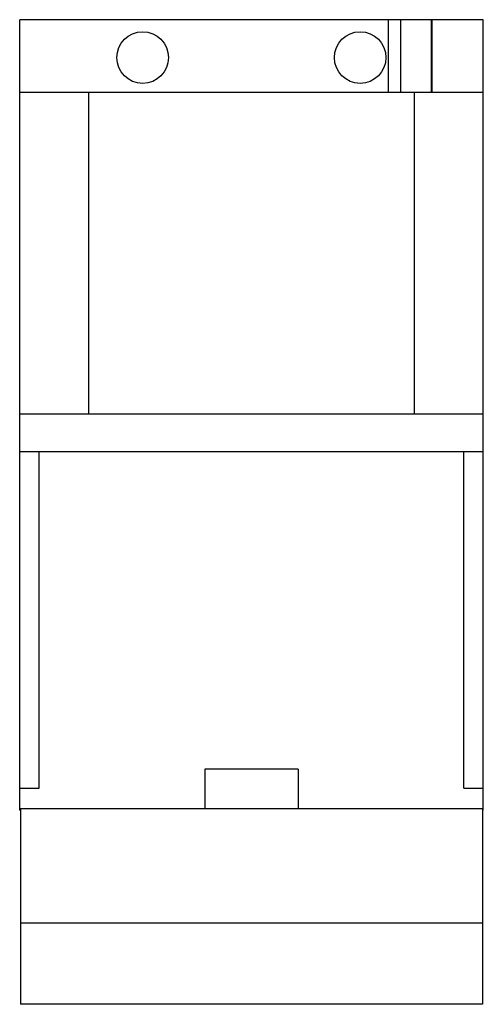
# Model space of a CAD drawing. Header units: millimetres. Extents: x 17 to 61.8, y 8.2 to 103.3.
import ezdxf

# ---------------------------------------------------------------- set-up
doc = ezdxf.new("R2010")
doc.units = ezdxf.units.MM
doc.header["$LTSCALE"] = 7.232228
doc.layers.get('0').update_dxf_attribs({"linetype": 'CONTINUOUS'})

msp = doc.modelspace()

# ---------------------------------------------------------------- linework, layer by layer
at = {"color": 7, "linetype": 'CONTINUOUS'}
for p, q in [((16.96, 26.954), (16.96, 103.276)), ((61.76, 103.276), (16.96, 103.276)), ((52.561, 103.276), (52.561, 96.276)), ((53.801, 96.276), (53.801, 103.276)), ((56.715, 103.276), (56.715, 96.276)), ((56.806, 96.276), (56.806, 103.276)), ((61.76, 26.954), (61.76, 103.276)), ((16.96, 96.276), (61.76, 96.276)), ((23.631, 65.222), (23.631, 96.276)), ((55.09, 96.276), (55.09, 65.222)), ((16.96, 65.222), (61.76, 65.222)), ((16.96, 61.583), (61.76, 61.583)), ((18.844, 29.083), (18.844, 61.583)), ((59.877, 29.083), (59.877, 61.583)), ((43.86, 30.926), (34.86, 30.926)), ((34.86, 30.926), (34.86, 27.079)), ((43.86, 30.926), (43.86, 27.079)), ((16.96, 29.083), (18.844, 29.083)), ((59.877, 29.083), (61.76, 29.083)), ((61.76, 27.079), (16.96, 27.079)), ((16.96, 26.954), (17.028, 26.954)), ((17.028, 27.079), (17.028, 8.216)), ((61.692, 27.079), (61.692, 8.216)), ((61.692, 26.954), (61.76, 26.954)), ((61.692, 16.04), (17.028, 16.04)), ((61.692, 8.216), (17.028, 8.216))]:
    msp.add_line(p, q, dxfattribs=at)
for centre in [(28.848, 99.621), (49.86, 99.621)]:
    msp.add_circle(centre, 2.494, dxfattribs=at)

doc.saveas('drawing.dxf')
